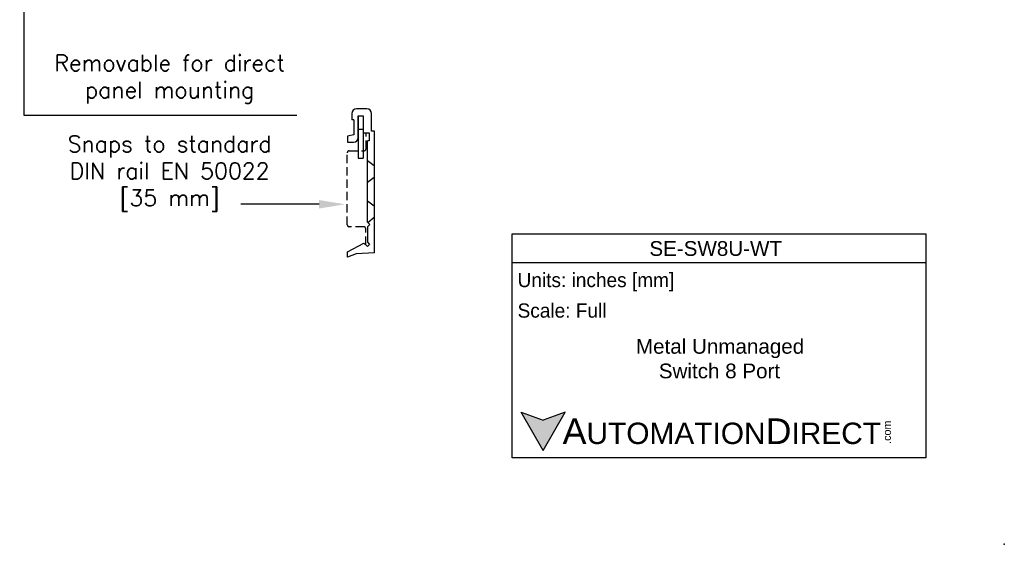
# Model space of a CAD drawing. Header units: inches. Extents: x 0 to 301, y 0 to 227.
# Tile 4 of 6: x 149 to 301, y 0 to 81. Entities that reach past the tile are written whole.
import ezdxf
from ezdxf import colors
from ezdxf.entities.mleader import LeaderData, LeaderLine
from ezdxf.math import Vec2, Vec3

# ---------------------------------------------------------------- set-up
doc = ezdxf.new("R2010")
doc.units = ezdxf.units.IN
doc.header["$MEASUREMENT"] = 0
doc.linetypes.add('HIDDEN', pattern=[1.905, 1.27, -0.635])
doc.layers.add('Hidden', color=102, linetype='HIDDEN')
doc.layers.add('Text', color=140, linetype='Continuous')
doc.styles.add('型式1', font='txt')

msp = doc.modelspace()

# ---------------------------------------------------------------- hatches: boundary and pattern name
at = {"layer": 'Text'}
msp.add_hatch(color=256, dxfattribs=at).paths.add_polyline_path([(233.3153, 20.3915), (229.9165, 19.1544), (226.5177, 20.3915), (229.9165, 14.5046)])

# ---------------------------------------------------------------- linework, layer by layer
for p, q in [((202.6949, 67.2388), (201.0976, 67.2388)), ((200.3716, 66.5127), (200.3716, 65.5689)), ((200.662, 65.5689), (200.3716, 65.5689)), ((200.662, 65.5689), (200.662, 63.2335)), ((201.3759, 62.8221), (201.3759, 66.186)), ((201.3759, 66.186), (201.3759, 59.6522)), ((202.102, 66.186), (202.102, 63.5723)), ((202.102, 66.186), (202.102, 59.6522)), ((203.4209, 63.8143), (203.4209, 66.5127)), ((201.3759, 64.141), (202.102, 64.141)), ((200.662, 63.2335), (199.7061, 63.052)), ((199.7061, 63.052), (199.7061, 62.0961)), ((202.102, 63.5723), (203.0337, 63.5723)), ((203.0337, 63.5723), (203.0337, 62.2897)), ((203.8928, 63.8143), (203.4209, 63.8143)), ((203.8928, 44.9981), (203.8928, 63.8143)), ((203.8928, 44.9981), (203.8928, 63.8143)), ((203.8928, 44.9981), (203.8928, 63.8143)), ((199.7061, 62.0961), (200.6499, 62.0961)), ((203.0337, 62.2897), (202.7917, 62.2897)), ((202.7917, 49.7657), (202.7917, 62.2897)), ((201.3759, 59.6522), (202.102, 59.6522)), ((202.7917, 49.7657), (203.1789, 49.4027)), ((203.1789, 49.4027), (202.7917, 49.0397)), ((202.7917, 49.0397), (202.7917, 46.6559)), ((199.7061, 45.1796), (202.2453, 46.5349)), ((202.2453, 46.5349), (202.7917, 45.9885)), ((202.7917, 46.6559), (203.1254, 46.3222)), ((203.1254, 46.3222), (202.7917, 45.9885)), ((199.7061, 44.3689), (199.7061, 45.1796)), ((201.0371, 44.8529), (199.7061, 44.3689)), ((203.8928, 44.9981), (201.0371, 44.8529))]:
    msp.add_line(p, q)
msp.add_lwpolyline([(201.3759, 66.186), (202.102, 66.186)])
for centre, start, end in [((201.0976, 66.5127), 90, 180), ((202.6949, 66.5127), 0, 90), ((200.6499, 62.8221), 270, 0)]:
    msp.add_arc(centre, 0.726, start, end)
at = {"color": 5}
msp.add_point((301.1336, 0), dxfattribs=at)
at = {"layer": 'Hidden'}
for p, q in [((202.7917, 59.2767), (203.8928, 58.4417)), ((202.7917, 55.9369), (203.8928, 56.7719)), ((202.7917, 53.0449), (203.8928, 52.21)), ((202.8562, 49.7052), (203.8928, 50.5401))]:
    msp.add_line(p, q, dxfattribs=at)
msp.add_lwpolyline([(202.5185, 46.2617), (202.5185, 48.7397, 0.41421356), (202.2185, 49.0397), (199.9785, 49.0397, -0.41421356), (199.6785, 49.3397), (199.6785, 60.4832, -0.41421356), (199.9785, 60.7832), (202.2678, 60.7832, 0.41421356), (202.5678, 61.0832), (202.5678, 63.5723)], format="xyb", dxfattribs=at)
at = {"layer": 'Text'}
for p, q in [((225.1533, 47.9472), (288.9946, 47.9472)), ((225.1533, 13.335), (225.1533, 47.9472)), ((288.9946, 47.9472), (288.9946, 13.335)), ((225.1533, 43.5465), (288.9946, 43.5465)), ((229.9165, 14.5046), (226.5177, 20.3915)), ((226.5177, 20.3915), (229.9165, 19.1544)), ((229.9165, 14.5046), (233.3153, 20.3915)), ((233.3153, 20.3915), (229.9165, 19.1544)), ((288.9946, 13.335), (225.1533, 13.335))]:
    msp.add_line(p, q, dxfattribs=at)
at = {"layer": 'Text', "color": 140}
msp.add_lwpolyline([(150.1025, 66.2855), (191.9073, 66.2855)], dxfattribs=at)

# ---------------------------------------------------------------- texts
at = {"layer": 'Text', "color": 140, "char_height": 2.5, "attachment_point": 5}
for s, insert in [('{\\Fromans|c0;Removable for direct\\Ppanel mounting}', (172.2486, 71.8363)), ('{\\Fromans|c0;Snaps to standard\\PDIN rail EN 50022\\P[35 mm]}', (172.2486, 57.2518))]:
    msp.add_mtext(s, dxfattribs=dict(at, insert=insert))
at = {"layer": 'Text', "linetype": 'Continuous', "char_height": 2.275845, "attachment_point": 1}
for s, insert, width in [('{\\fArial|b0|i0|c0|p34;SE-SW8U-WT}', (246.3263, 46.8245), 32.87867), ('{\\fArial|b0|i0|c0|p34;Metal Unmanaged\\P    Switch 8 Port}', (244.2511, 31.7091), 33.263266)]:
    msp.add_mtext(s, dxfattribs=dict(at, insert=insert, width=width))
at = {"layer": 'Text', "char_height": 2.20031, "width": 63.841356, "attachment_point": 4}
for s, insert in [(' Units: inches [mm]', (225.1533, 40.4879)), (' Scale: Full', (225.1533, 36.0873))]:
    msp.add_mtext(s, dxfattribs=dict(at, insert=insert))
at = {"layer": 'Text', "insert": (226.5177, 17.448), "char_height": 3.300464, "width": 55.90878, "attachment_point": 4, "style": '型式1'}
msp.add_mtext('{\\fArial|b0|i0|c0|p34;     \\H1.2x;A\\H0.8333x;UTOMATION\\H1.2x;D\\H0.8333x;IRECT}', dxfattribs=at)
at = {"layer": 'Text', "insert": (282.4264, 15.5131), "char_height": 1.188167, "width": 3.520943, "attachment_point": 1, "rotation": 90, "style": '型式1'}
msp.add_mtext('{\\fArial|b0|i0|c0|p34;.com}', dxfattribs=at)

# ---------------------------------------------------------------- leaders
at = {"layer": 'Text', "color": 140}
ml = msp.add_multileader_mtext('Standard', dxfattribs=at)
ml.set_content('')
ml.set_leader_properties()
ml.build(insert=Vec2(0, 0))
ml.multileader.update_dxf_attribs({"text_right_attachment_type": 6, "dogleg_length": 0.36})
ctx = ml.context
ctx.base_point, ctx.plane_origin = Vec3(150.1025, 66.2855), Vec3(149.7425, 115.4415)
ctx.right_attachment = 6
notes = []
notes.append((ctx, [(0, (1, 1, 0), (149.7425, 66.2855), (1, 0), 0.36, [(0, [(149.7425, 115.4415)], 0, [])])]))
ctx.mtext, ml.multileader.dxf.content_type = None, 0
ml = msp.add_multileader_mtext('Standard', dxfattribs=at)
ml.set_content('')
ml.set_leader_properties()
ml.build(insert=Vec2(0, 0))
ml.multileader.update_dxf_attribs({"text_right_attachment_type": 6, "dogleg_length": 0.36})
ctx = ml.context
ctx.base_point, ctx.plane_origin = Vec3(183.2419, 52.5152), Vec3(199.3185, 52.5152)
ctx.right_attachment = 6
notes.append((ctx, [(0, (1, 1, 0), (183.6019, 52.5152), (-1, 0), 0.36, [(0, [(199.3185, 52.5152)], 0, [])])]))
ctx.mtext, ml.multileader.dxf.content_type = None, 0
for ctx, leaders in notes:
    for number, flags, end, landing, length, lines in leaders:
        leader = LeaderData()
        leader.index, (leader.has_last_leader_line, leader.has_dogleg_vector, leader.attachment_direction) = number, flags
        leader.last_leader_point, leader.dogleg_vector, leader.dogleg_length = Vec3(end), Vec3(landing), length
        for number, points, colour, breaks in lines:
            line = LeaderLine()
            line.index, line.vertices, line.color, line.breaks = number, Vec3.list(points), colors.encode_raw_color(colour), breaks
            leader.lines.append(line)
        ctx.leaders.append(leader)

doc.saveas('drawing.dxf')
